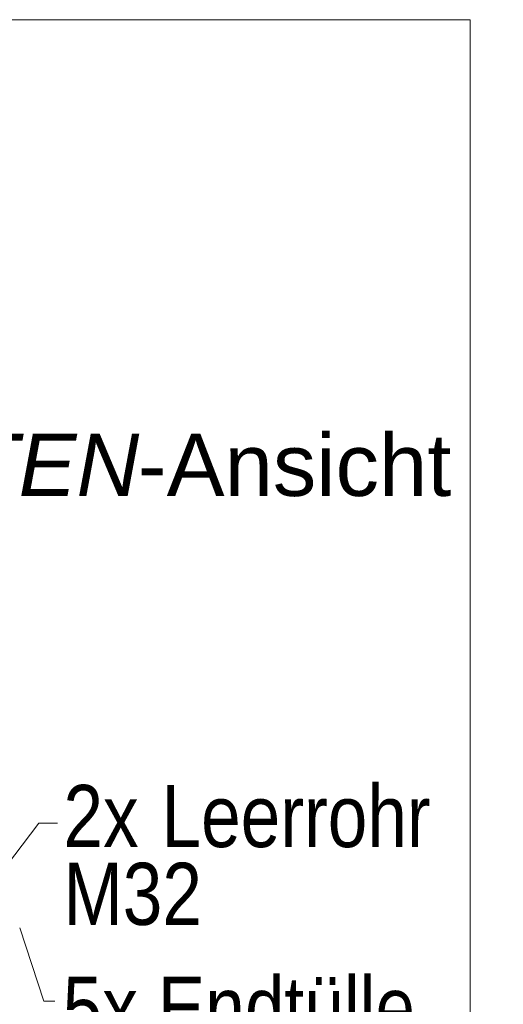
# Model space of a CAD drawing. Extents: x -720 to 300, y 62 to 1162.
# Tile 245 of 256: x 234 to 245, y 960 to 983. Entities that reach past the tile are written whole.
import ezdxf
from ezdxf.lldxf.tags import DXFTag

# ---------------------------------------------------------------- set-up
doc = ezdxf.new("R2010")
doc.units = 0
doc.layers.get('0').update_dxf_attribs({"lineweight": 13})
doc.layers.add('E_Detail_Beschriftung', color=7, linetype='Continuous', lineweight=13, true_color=0x009900)
doc.layers.add('E_Detail_Linie_Text_Bem', color=7, linetype='Continuous', lineweight=13)
doc.styles.get("Standard").update_dxf_attribs({"font": 'ARIALN.TTF'})
tags = doc.linetypes.add('fein_strichliert-A06G942X8I', pattern=[4, 1, -2, 1]).pattern_tags.tags
tags[8:9] = [DXFTag(74, 4), DXFTag(75, 0), DXFTag(340, '0'), DXFTag(46, 0.0), DXFTag(50, 0.0), DXFTag(44, 0.0), DXFTag(45, 0.0)]
tags[6:7] = [DXFTag(74, 4), DXFTag(75, 0), DXFTag(340, '0'), DXFTag(46, 0.0), DXFTag(50, 0.0), DXFTag(44, 0.0), DXFTag(45, 0.0)]
tags[4:5] = [DXFTag(74, 4), DXFTag(75, 0), DXFTag(340, '0'), DXFTag(46, 0.0), DXFTag(50, 0.0), DXFTag(44, 0.0), DXFTag(45, 0.0)]

# ---------------------------------------------------------------- blocks, each defined once
blk = doc.blocks.new('Referenz-A06G942Y8I')
at = {"layer": 'E_Detail_Linie_Text_Bem', "linetype": 'fein_strichliert-A06G942X8I', "ltscale": 0.65}
for p, q in [((243.828, 982.508), (181.058, 982.508)), ((243.828, 921.191), (243.828, 982.508))]:
    blk.add_line(p, q, dxfattribs=at)
at = {"layer": 'E_Detail_Linie_Text_Bem', "color": 0, "linetype": 'Continuous', "ltscale": 0.13}
for p, q in [((232.443, 962.2), (234.113, 964.408)), ((234.113, 964.408), (234.539, 964.408)), ((234.226, 960.401), (233.689, 962.049)), ((234.477, 960.401), (234.226, 960.401))]:
    blk.add_line(p, q, dxfattribs=at)
at = {"layer": 'E_Detail_Beschriftung', "linetype": 'Continuous', "lineweight": -2, "ltscale": 0.25, "char_height": 1.4, "attachment_point": 1}
for s, insert in [('{\\fArial;-Ansicht}', (236.343, 973.179)), ('{\\fArial|b0|i1;SEITEN}', (229.313, 973.179))]:
    blk.add_mtext(s, dxfattribs=dict(at, insert=insert))
at = {"layer": 'E_Detail_Beschriftung', "linetype": 'Continuous', "ltscale": 0.13, "char_height": 1.4, "attachment_point": 1}
for s, insert in [('{\\fArial Narrow;2x}', (234.67, 965.269)), ('{\\fArial Narrow;Leerrohr}', (236.879, 965.269)), ('{\\fArial Narrow;M32}', (234.67, 963.516)), ('{\\fArial Narrow;5x Endtülle}', (234.654, 960.952))]:
    blk.add_mtext(s, dxfattribs=dict(at, insert=insert))

msp = doc.modelspace()

# ---------------------------------------------------------------- block references
at = {"color": 8, "lineweight": 25, "ltscale": 0.25, "true_color": 0x808080}
msp.add_blockref('Referenz-A06G942Y8I', (0, 0), dxfattribs=at)

doc.saveas('drawing.dxf')
